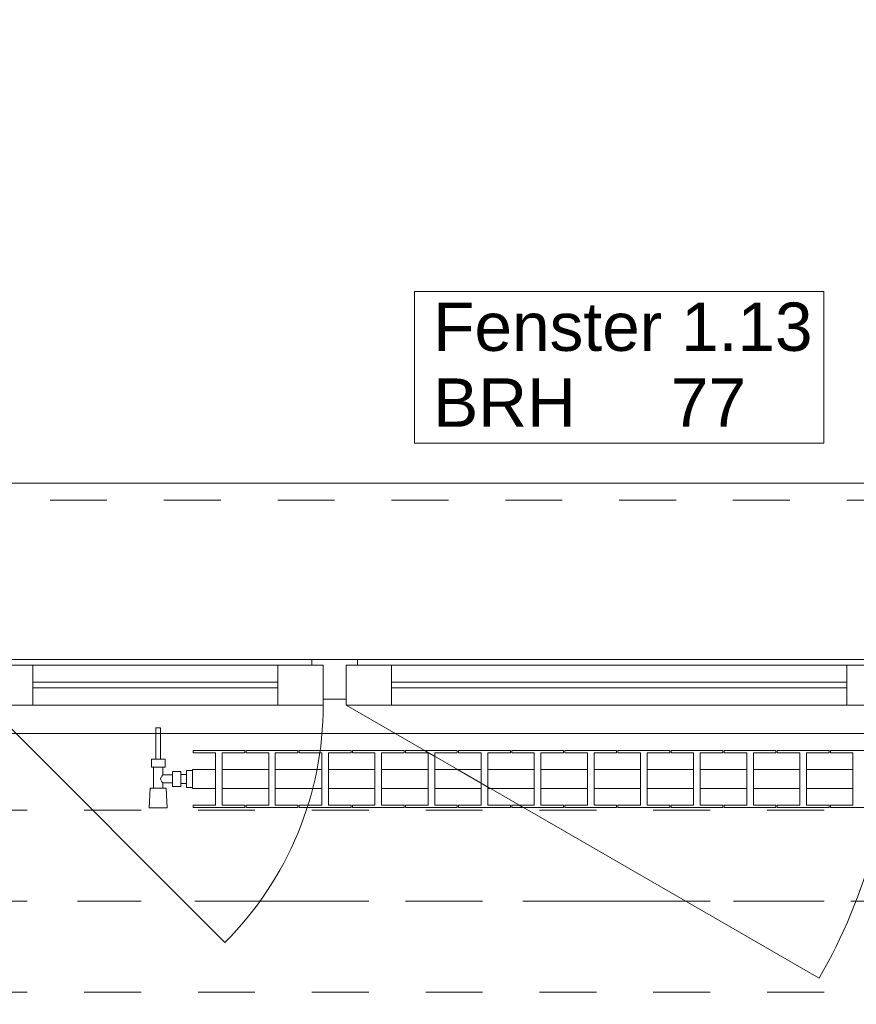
# Model space of a CAD drawing. Header units: metres. Extents: x -3.6 to 84.5, y -11 to 16.8.
# Tile 117 of 256: x 8.5 to 9.9, y 13 to 14.7. Entities that reach past the tile are written whole.
import ezdxf

# ---------------------------------------------------------------- set-up
doc = ezdxf.new("R2010")
doc.units = ezdxf.units.M
doc.header["$MEASUREMENT"] = 0
for name, pattern in [('Achse', [0.2, 0.1, -0.05, 0, -0.05]), ('Strichlinie doppelt', [0.546806, 0.264583, -0.105833, 0.070556, -0.105833]), ('Strichlinie eng', [0.115, 0.075, -0.04]), ('Untersicht', [0.1, 0.075, -0.025]), ('Wipeout_Contour', [1, 0, -1])]:
    doc.linetypes.add(name, pattern=pattern)
for name, color, linetype in [('152 - Bemaßung_ Beschriftung.Ausbau', 7, 'Continuous'), ('451 - Universal.Achsen Raster', 7, 'Continuous'), ('603 - Struktur.Bodenplatte_ Decke Roh', 7, 'Continuous'), ('604 - Struktur.Wand Aussen', 7, 'Continuous'), ('608 - Struktur.Träger', 7, 'Continuous'), ('650 - Abdeckung.Fußboden Aufbau', 7, 'Continuous'), ('801 - HKLSE.Heizung_ Klima_ Lüftung', 7, 'Continuous')]:
    doc.layers.add(name, color=color, linetype=linetype)
doc.styles.add('ERSTELLTER_STIL_2', font='txt')
doc.dimstyles.new('ERSTELLTER_STIL__1', dxfattribs={"dimtxt": 0.1, "dimasz": 0.0532, "dimexe": 0.18, "dimexo": 0.0625, "dimgap": 0, "dimtad": 1, "dimzin": 0, "dimdsep": 46, "dimtxsty": 'ERSTELLTER_STIL_2', "dimblk": 'ARROWHEAD_2', "dimblk1": 'ARROWHEAD_2', "dimblk2": 'ARROWHEAD_2', "dimcen": 0.09, "dimse1": 1, "dimse2": 1, "dimclrd": 7, "dimclre": 7, "dimclrt": 7, "dimazin": 0, "dimtfac": 1, "dimtdec": 4, "dimtmove": 0, "dimatfit": 3, "dimfxl": 1, "dimtolj": 1, "dimtzin": 0, "dimarcsym": 0})
doc.dimstyles.new('ERSTELLTER_STIL__3', dxfattribs={"dimtxt": 0.1, "dimasz": 0.0532, "dimexe": 0.18, "dimexo": 0.0625, "dimgap": 0, "dimtad": 1, "dimtih": 1, "dimtoh": 1, "dimzin": 0, "dimdsep": 46, "dimtxsty": 'ERSTELLTER_STIL_2', "dimblk": 'ARROWHEAD_2', "dimblk1": 'ARROWHEAD_2', "dimblk2": 'ARROWHEAD_2', "dimcen": 0.09, "dimse1": 1, "dimse2": 1, "dimclrd": 7, "dimclre": 7, "dimclrt": 7, "dimazin": 0, "dimtfac": 1, "dimtdec": 4, "dimtmove": 0, "dimatfit": 3, "dimfxl": 1, "dimtolj": 1, "dimtzin": 0, "dimarcsym": 0})

# ---------------------------------------------------------------- blocks, each defined once
blk = doc.blocks.new('*D328')
at = {"layer": '152 - Bemaßung_ Beschriftung.Ausbau', "color": 7, "linetype": 'Continuous', "lineweight": 5}
for p, q in [((8.32, 14.8025), (8.32, 14.9075)), ((8.3402, 14.89), (8.2998, 14.82)), ((10.7402, 14.89), (10.6998, 14.82)), ((7.12, 14.855), (8.32, 14.855)), ((8.32, 14.855), (10.72, 14.855))]:
    blk.add_line(p, q, dxfattribs=at)
at = {"layer": '152 - Bemaßung_ Beschriftung.Ausbau', "color": 7, "lineweight": 5, "char_height": 0.1, "attachment_point": 7, "style": 'ERSTELLTER_STIL_2'}
for s, insert in [('\\A1;{\\pql;\\fArial|b0|i0|c0|p38;2,40}', (9.387, 14.875)), ('\\A1;{\\pql;\\fArial|b0|i0|c0|p38;2,01}', (9.387, 14.735))]:
    blk.add_mtext(s, dxfattribs=dict(at, insert=insert))
blk = doc.blocks.new('ARROWHEAD_2')
at = {"color": 0, "linetype": 'Continuous', "lineweight": 0}
for p, q in [((-0.378, -0.655), (0.378, 0.655)), ((0, 0), (-1, 0))]:
    blk.add_line(p, q, dxfattribs=at)
blk = doc.blocks.new('*D329')
at = {"layer": '152 - Bemaßung_ Beschriftung.Ausbau', "color": 7, "linetype": 'Continuous', "lineweight": 5}
for p, q in [((10.72, 14.8025), (10.72, 14.9075)), ((10.7402, 14.89), (10.6998, 14.82)), ((12.1002, 14.89), (12.0598, 14.82)), ((8.32, 14.855), (10.72, 14.855)), ((10.72, 14.855), (12.08, 14.855))]:
    blk.add_line(p, q, dxfattribs=at)
at = {"layer": '152 - Bemaßung_ Beschriftung.Ausbau', "color": 7, "lineweight": 5, "insert": (11.267, 14.875), "char_height": 0.1, "attachment_point": 7, "style": 'ERSTELLTER_STIL_2'}
blk.add_mtext('\\A1;{\\pql;\\fArial|b0|i0|c0|p38;1,36}', dxfattribs=at)
blk = doc.blocks.new('*D366')
at = {"layer": '152 - Bemaßung_ Beschriftung.Ausbau', "color": 7, "linetype": 'Continuous', "lineweight": 5}
for p, q in [((7.8, 15.3025), (7.8, 15.4075)), ((11.27, 15.3025), (11.27, 15.4075)), ((7.8202, 15.39), (7.7798, 15.32)), ((11.2902, 15.39), (11.2498, 15.32)), ((7.67, 15.355), (7.8, 15.355)), ((7.8, 15.355), (11.27, 15.355)), ((11.27, 15.355), (11.41, 15.355))]:
    blk.add_line(p, q, dxfattribs=at)
at = {"layer": '152 - Bemaßung_ Beschriftung.Ausbau', "color": 7, "lineweight": 5, "char_height": 0.1, "attachment_point": 7, "style": 'ERSTELLTER_STIL_2'}
for s, insert in [('\\A1;{\\pql;\\fArial|b0|i0|c0|p38;3,47}', (9.3261, 15.375)), ('\\A1;{\\pql;\\fArial|b0|i0|c0|p38;14}', (11.098, 15.375))]:
    blk.add_mtext(s, dxfattribs=dict(at, insert=insert))
blk = doc.blocks.new('*D403')
at = {"layer": '152 - Bemaßung_ Beschriftung.Ausbau', "color": 7, "linetype": 'Continuous', "lineweight": 5}
for p, q in [((7.88, 15.8025), (7.88, 15.9075)), ((11.18, 15.8025), (11.18, 15.9075)), ((7.9002, 15.89), (7.8598, 15.82)), ((11.2002, 15.89), (11.1598, 15.82)), ((7.58, 15.855), (7.88, 15.855)), ((7.88, 15.855), (11.18, 15.855)), ((11.18, 15.855), (11.48, 15.855))]:
    blk.add_line(p, q, dxfattribs=at)
at = {"layer": '152 - Bemaßung_ Beschriftung.Ausbau', "color": 7, "lineweight": 5, "insert": (9.397, 15.875), "char_height": 0.1, "attachment_point": 7, "style": 'ERSTELLTER_STIL_2'}
blk.add_mtext('\\A1;{\\pql;\\fArial|b0|i0|c0|p38;3,30}', dxfattribs=at)
blk = doc.blocks.new('*D463')
at = {"layer": '152 - Bemaßung_ Beschriftung.Ausbau', "color": 7, "linetype": 'Continuous', "lineweight": 5}
for p, q in [((-1.175, 13.695), (-1.175, 13.845)), ((-1.21, 13.7152), (-1.14, 13.6748))]:
    blk.add_line(p, q, dxfattribs=at)
blk = doc.blocks.new('*D464')
at = {"layer": '152 - Bemaßung_ Beschriftung.Ausbau', "color": 7, "linetype": 'Continuous', "lineweight": 5}
for p, q in [((-1.14, 13.8248), (-1.21, 13.8652)), ((-1.175, 13.845), (-1.175, 13.8792)), ((-1.1225, 13.845), (-1.2275, 13.845)), ((-1.175, 13.695), (-1.175, 13.845)), ((-1.21, 13.7152), (-1.14, 13.6748))]:
    blk.add_line(p, q, dxfattribs=at)
blk = doc.blocks.new('*D476')
at = {"layer": '152 - Bemaßung_ Beschriftung.Ausbau', "color": 7, "linetype": 'Continuous', "lineweight": 5}
for p, q in [((-2.175, 13.455), (-2.175, 13.695)), ((-2.21, 13.4752), (-2.14, 13.4348)), ((-2.14, 13.4298), (-2.21, 13.4702)), ((-2.1225, 13.455), (-2.2275, 13.455)), ((-2.175, 13.45), (-2.175, 13.455))]:
    blk.add_line(p, q, dxfattribs=at)
blk = doc.blocks.new('*D477')
at = {"layer": '152 - Bemaßung_ Beschriftung.Ausbau', "color": 7, "linetype": 'Continuous', "lineweight": 5}
for p, q in [((-2.175, 13.695), (-2.175, 13.845)), ((-2.21, 13.7152), (-2.14, 13.6748)), ((-2.1225, 13.695), (-2.2275, 13.695)), ((-2.175, 13.455), (-2.175, 13.695)), ((-2.21, 13.4752), (-2.14, 13.4348)), ((-2.14, 13.4298), (-2.21, 13.4702))]:
    blk.add_line(p, q, dxfattribs=at)
at = {"layer": '152 - Bemaßung_ Beschriftung.Ausbau', "color": 7, "lineweight": 5, "insert": (-2.195, 13.4991), "char_height": 0.1, "attachment_point": 7, "rotation": 90, "style": 'ERSTELLTER_STIL_2'}
blk.add_mtext('\\A1;{\\pql;\\fArial|b0|i0|c0|p38;24}', dxfattribs=at)
blk = doc.blocks.new('*D478')
at = {"layer": '152 - Bemaßung_ Beschriftung.Ausbau', "color": 7, "linetype": 'Continuous', "lineweight": 5}
for p, q in [((-2.175, 13.695), (-2.175, 13.845)), ((-2.21, 13.7152), (-2.14, 13.6748))]:
    blk.add_line(p, q, dxfattribs=at)
blk = doc.blocks.new('*D479')
at = {"layer": '152 - Bemaßung_ Beschriftung.Ausbau', "color": 7, "linetype": 'Continuous', "lineweight": 5}
for p, q in [((-2.14, 13.8248), (-2.21, 13.8652)), ((-2.175, 13.845), (-2.175, 13.8792)), ((-2.1225, 13.845), (-2.2275, 13.845)), ((-2.175, 13.695), (-2.175, 13.845)), ((-2.21, 13.7152), (-2.14, 13.6748))]:
    blk.add_line(p, q, dxfattribs=at)
at = {"layer": '152 - Bemaßung_ Beschriftung.Ausbau', "color": 7, "lineweight": 5, "insert": (-2.195, 13.8652), "char_height": 0.1, "attachment_point": 7, "rotation": 90, "style": 'ERSTELLTER_STIL_2'}
blk.add_mtext('\\A1;{\\pql;\\fArial|b0|i0|c0|p38;15}', dxfattribs=at)
blk = doc.blocks.new('*D648')
at = {"layer": '152 - Bemaßung_ Beschriftung.Ausbau', "color": 7, "linetype": 'Continuous', "lineweight": 5}
for p, q in [((-1.675, 13.455), (-1.675, 13.695)), ((-1.71, 13.4752), (-1.64, 13.4348)), ((-1.6225, 13.455), (-1.7275, 13.455)), ((-1.675, 0.245), (-1.675, 13.455)), ((-1.71, 0.2652), (-1.64, 0.2248)), ((-1.6225, 0.245), (-1.7275, 0.245)), ((-1.675, 0.005), (-1.675, 0.245))]:
    blk.add_line(p, q, dxfattribs=at)
at = {"layer": '152 - Bemaßung_ Beschriftung.Ausbau', "color": 7, "lineweight": 5, "insert": (-1.695, 6.679), "char_height": 0.1, "attachment_point": 7, "rotation": 90, "style": 'ERSTELLTER_STIL_2'}
blk.add_mtext('\\A1;{\\pql;\\fArial|b0|i0|c0|p38;13,21}', dxfattribs=at)
blk = doc.blocks.new('*D649')
at = {"layer": '152 - Bemaßung_ Beschriftung.Ausbau', "color": 7, "linetype": 'Continuous', "lineweight": 5}
for p, q in [((-1.675, 13.695), (-1.675, 13.845)), ((-1.71, 13.7152), (-1.64, 13.6748)), ((-1.6225, 13.695), (-1.7275, 13.695)), ((-1.675, 13.455), (-1.675, 13.695)), ((-1.71, 13.4752), (-1.64, 13.4348))]:
    blk.add_line(p, q, dxfattribs=at)
at = {"layer": '152 - Bemaßung_ Beschriftung.Ausbau', "color": 7, "lineweight": 5, "insert": (-1.695, 13.4991), "char_height": 0.1, "attachment_point": 7, "rotation": 90, "style": 'ERSTELLTER_STIL_2'}
blk.add_mtext('\\A1;{\\pql;\\fArial|b0|i0|c0|p38;24}', dxfattribs=at)
blk = doc.blocks.new('*D650')
at = {"layer": '152 - Bemaßung_ Beschriftung.Ausbau', "color": 7, "linetype": 'Continuous', "lineweight": 5}
for p, q in [((-1.675, 13.695), (-1.675, 13.845)), ((-1.71, 13.7152), (-1.64, 13.6748))]:
    blk.add_line(p, q, dxfattribs=at)
blk = doc.blocks.new('*D651')
at = {"layer": '152 - Bemaßung_ Beschriftung.Ausbau', "color": 7, "linetype": 'Continuous', "lineweight": 5}
for p, q in [((-1.64, 13.8248), (-1.71, 13.8652)), ((-1.675, 13.845), (-1.675, 13.8792)), ((-1.6225, 13.845), (-1.7275, 13.845)), ((-1.675, 13.695), (-1.675, 13.845)), ((-1.71, 13.7152), (-1.64, 13.6748))]:
    blk.add_line(p, q, dxfattribs=at)
at = {"layer": '152 - Bemaßung_ Beschriftung.Ausbau', "color": 7, "lineweight": 5, "insert": (-1.695, 13.8652), "char_height": 0.1, "attachment_point": 7, "rotation": 90, "style": 'ERSTELLTER_STIL_2'}
blk.add_mtext('\\A1;{\\pql;\\fArial|b0|i0|c0|p38;15}', dxfattribs=at)

msp = doc.modelspace()

# ---------------------------------------------------------------- linework, layer by layer
at = {"layer": '451 - Universal.Achsen Raster', "color": 160, "linetype": 'Strichlinie doppelt', "lineweight": 9, "true_color": 0x3232ff}
msp.add_line((64.935, 13.15), (-3.175, 13.15), dxfattribs=at)
at = {"layer": '603 - Struktur.Bodenplatte_ Decke Roh', "color": 7, "linetype": 'Continuous', "lineweight": 18, "flags": 128}
msp.add_lwpolyline([(62.275, 0.005), (62.275, 13.695), (50.78, 13.695), (50.78, 13), (50.84, 13), (50.84, 8.585), (49.03, 8.585), (49.03, 8.725), (47.41, 8.725), (47.41, 13), (47.48, 13), (47.48, 13.695), (14.78, 13.695), (14.78, 13), (14.84, 13), (14.84, 8.585), (13.03, 8.585), (13.03, 8.725), (11.41, 8.725), (11.41, 13), (11.48, 13), (11.48, 13.695), (-0.015, 13.695), (-0.015, 0.005)], dxfattribs=at)
at = {"layer": '604 - Struktur.Wand Aussen', "color": 7, "linetype": 'Continuous', "lineweight": 9}
for p, q in [((8.41, 13.565), (8.49, 13.565)), ((8.49, 13.565), (8.92, 13.565)), ((8.49, 13.565), (8.49, 13.495)), ((8.92, 13.495), (8.92, 13.565)), ((8.92, 13.565), (9, 13.565)), ((9, 13.565), (8.98, 13.565)), ((9, 13.505), (9, 13.565)), ((9, 13.565), (9, 13.495)), ((9.06, 13.565), (9.04, 13.565)), ((9.04, 13.565), (9.04, 13.505)), ((9.04, 13.495), (9.04, 13.565)), ((9.04, 13.565), (9.12, 13.565)), ((9.12, 13.565), (9.92, 13.565)), ((9.12, 13.565), (9.12, 13.495)), ((9.92, 13.495), (9.92, 13.565)), ((9.92, 13.565), (10, 13.565)), ((8.49, 13.535), (8.92, 13.535)), ((9.12, 13.535), (9.92, 13.535)), ((8.92, 13.525), (8.49, 13.525)), ((9.92, 13.525), (9.12, 13.525)), ((9.02, 13.505), (9, 13.505)), ((9.04, 13.505), (9.02, 13.505)), ((8.49, 13.495), (8.41, 13.495)), ((8.92, 13.495), (8.49, 13.495)), ((9, 13.495), (8.92, 13.495)), ((9.12, 13.495), (9.04, 13.495)), ((9.92, 13.495), (9.12, 13.495)), ((10, 13.495), (9.92, 13.495))]:
    msp.add_line(p, q, dxfattribs=at)
at = {"layer": '604 - Struktur.Wand Aussen', "color": 7, "linetype": 'Continuous', "lineweight": 9, "flags": 128}
msp.add_lwpolyline([(9.1606, 13.955), (9.8794, 13.955), (9.8794, 14.0886), (9.8794, 14.2221), (9.1606, 14.2221), (9.1606, 14.0886)], close=True, dxfattribs=at)
at = {"layer": '608 - Struktur.Träger', "color": 7, "linetype": 'Achse', "lineweight": 9}
msp.add_line((0.38, 13.15), (11.48, 13.15), dxfattribs=at)
at = {"layer": '608 - Struktur.Träger', "color": 7, "linetype": 'Untersicht', "lineweight": 13}
msp.add_line((0.38, 12.99), (11.48, 12.99), dxfattribs=at)
at = {"layer": '650 - Abdeckung.Fußboden Aufbau', "color": 7, "linetype": 'Continuous', "lineweight": 13, "flags": 128}
msp.add_lwpolyline([(7.67, 11.775), (7.8, 11.775), (7.8, 11.22), (11.27, 11.22), (11.27, 12.99), (11.17, 12.99), (11.17, 13.445), (7.89, 13.445), (7.89, 12.99), (7.8, 12.99), (7.8, 12.785), (7.67, 12.785)], dxfattribs=at)

# ---------------------------------------------------------------- texts
at = {"layer": '604 - Struktur.Wand Aussen', "color": 7, "lineweight": 9, "char_height": 0.085, "style": 'ERSTELLTER_STIL_2'}
for s, insert, attachment_point in [('\\A1;{\\pql;\\pt0;\\fArial|b0|i0|c0|p38;Fenster 1.13}', (9.1932, 14.1163), 7), ('\\A1;{\\pql;\\pt0;\\fArial|b0|i0|c0|p38;}', (9.7399, 14.0886), 1), ('\\A1;{\\pql;\\pt0;\\fArial|b0|i0|c0|p38;BRH}', (9.1932, 14.0691), 1)]:
    msp.add_mtext(s, dxfattribs=dict(at, insert=insert, attachment_point=attachment_point))

# ---------------------------------------------------------------- next in the draw order: wipeouts: each hides what was drawn before it
at = {"color": 254, "linetype": 'Wipeout_Contour', "lineweight": 0, "ltscale": 101.193184}
msp.add_wipeout([(10.62, 13.575), (10.62, 13.855), (10.62, 13.885), (8.42, 13.885), (8.42, 13.855), (8.42, 13.575)], dxfattribs=at).dxf.layer = '604 - Struktur.Wand Aussen'
at = {"color": 254, "linetype": 'Wipeout_Contour', "lineweight": 0, "ltscale": 3997.284571}
msp.add_wipeout([(8.77, 13.3817), (8.77, 13.3483), (8.8108, 13.3483), (8.8108, 13.3192), (8.7712, 13.3192), (8.7712, 13.315), (8.8622, 13.315), (8.8622, 13.3192), (8.8225, 13.3192), (8.8225, 13.3483), (8.9042, 13.3483), (8.9042, 13.3192), (8.8645, 13.3192), (8.8645, 13.315), (8.9555, 13.315), (8.9555, 13.3192), (8.9158, 13.3192), (8.9158, 13.3483), (8.9975, 13.3483), (8.9975, 13.3192), (8.9578, 13.3192), (8.9578, 13.315), (9.0488, 13.315), (9.0488, 13.3192), (9.0092, 13.3192), (9.0092, 13.3483), (9.0908, 13.3483), (9.0908, 13.3192), (9.0512, 13.3192), (9.0512, 13.315), (9.1422, 13.315), (9.1422, 13.3192), (9.1025, 13.3192), (9.1025, 13.3483), (9.1842, 13.3483), (9.1842, 13.3192), (9.1445, 13.3192), (9.1445, 13.315), (9.2355, 13.315), (9.2355, 13.3192), (9.1958, 13.3192), (9.1958, 13.3483), (9.2775, 13.3483), (9.2775, 13.3192), (9.2378, 13.3192), (9.2378, 13.315), (9.3288, 13.315), (9.3288, 13.3192), (9.2892, 13.3192), (9.2892, 13.3483), (9.3708, 13.3483), (9.3708, 13.3192), (9.3312, 13.3192), (9.3312, 13.315), (9.4222, 13.315), (9.4222, 13.3192), (9.3825, 13.3192), (9.3825, 13.3483), (9.4642, 13.3483), (9.4642, 13.3192), (9.4245, 13.3192), (9.4245, 13.315), (9.5155, 13.315), (9.5155, 13.3192), (9.4758, 13.3192), (9.4758, 13.3483), (9.5575, 13.3483), (9.5575, 13.3192), (9.5178, 13.3192), (9.5178, 13.315), (9.6088, 13.315), (9.6088, 13.3192), (9.5692, 13.3192), (9.5692, 13.3483), (9.6508, 13.3483), (9.6508, 13.3192), (9.6112, 13.3192), (9.6112, 13.315), (9.7022, 13.315), (9.7022, 13.3192), (9.6625, 13.3192), (9.6625, 13.3483), (9.7442, 13.3483), (9.7442, 13.3192), (9.7045, 13.3192), (9.7045, 13.315), (9.7955, 13.315), (9.7955, 13.3192), (9.7558, 13.3192), (9.7558, 13.3483), (9.8375, 13.3483), (9.8375, 13.3192), (9.7978, 13.3192), (9.7978, 13.315), (9.8888, 13.315), (9.8888, 13.3192), (9.8492, 13.3192), (9.8492, 13.3483), (9.9308, 13.3483), (9.9308, 13.3192), (9.8912, 13.3192), (9.8912, 13.315), (9.9822, 13.315), (9.9822, 13.3192), (9.9425, 13.3192), (9.9425, 13.3483), (10.0242, 13.3483), (10.0242, 13.3192), (9.9845, 13.3192), (9.9845, 13.315), (10.0755, 13.315), (10.0755, 13.3192), (10.0358, 13.3192), (10.0358, 13.3483), (10.1175, 13.3483), (10.1175, 13.3192), (10.0778, 13.3192), (10.0778, 13.315), (10.1688, 13.315), (10.1688, 13.3192), (10.1292, 13.3192), (10.1292, 13.3483), (10.17, 13.3483), (10.17, 13.3817), (10.1292, 13.3817), (10.1292, 13.4108), (10.1688, 13.4108), (10.1688, 13.415), (10.0778, 13.415), (10.0778, 13.4108), (10.1175, 13.4108), (10.1175, 13.3817), (10.0358, 13.3817), (10.0358, 13.4108), (10.0755, 13.4108), (10.0755, 13.415), (9.9845, 13.415), (9.9845, 13.4108), (10.0242, 13.4108), (10.0242, 13.3817), (9.9425, 13.3817), (9.9425, 13.4108), (9.9822, 13.4108), (9.9822, 13.415), (9.8912, 13.415), (9.8912, 13.4108), (9.9308, 13.4108), (9.9308, 13.3817), (9.8492, 13.3817), (9.8492, 13.4108), (9.8888, 13.4108), (9.8888, 13.415), (9.7978, 13.415), (9.7978, 13.4108), (9.8375, 13.4108), (9.8375, 13.3817), (9.7558, 13.3817), (9.7558, 13.4108), (9.7955, 13.4108), (9.7955, 13.415), (9.7045, 13.415), (9.7045, 13.4108), (9.7442, 13.4108), (9.7442, 13.3817), (9.6625, 13.3817), (9.6625, 13.4108), (9.7022, 13.4108), (9.7022, 13.415), (9.6112, 13.415), (9.6112, 13.4108), (9.6508, 13.4108), (9.6508, 13.3817), (9.5692, 13.3817), (9.5692, 13.4108), (9.6088, 13.4108), (9.6088, 13.415), (9.5178, 13.415), (9.5178, 13.4108), (9.5575, 13.4108), (9.5575, 13.3817), (9.4758, 13.3817), (9.4758, 13.4108), (9.5155, 13.4108), (9.5155, 13.415), (9.4245, 13.415), (9.4245, 13.4108), (9.4642, 13.4108), (9.4642, 13.3817), (9.3825, 13.3817), (9.3825, 13.4108), (9.4222, 13.4108), (9.4222, 13.415), (9.3312, 13.415), (9.3312, 13.4108), (9.3708, 13.4108), (9.3708, 13.3817), (9.2892, 13.3817), (9.2892, 13.4108), (9.3288, 13.4108), (9.3288, 13.415), (9.2378, 13.415), (9.2378, 13.4108), (9.2775, 13.4108), (9.2775, 13.3817), (9.1958, 13.3817), (9.1958, 13.4108), (9.2355, 13.4108), (9.2355, 13.415), (9.1445, 13.415), (9.1445, 13.4108), (9.1842, 13.4108), (9.1842, 13.3817), (9.1025, 13.3817), (9.1025, 13.4108), (9.1422, 13.4108), (9.1422, 13.415), (9.0512, 13.415), (9.0512, 13.4108), (9.0908, 13.4108), (9.0908, 13.3817), (9.0092, 13.3817), (9.0092, 13.4108), (9.0488, 13.4108), (9.0488, 13.415), (8.9578, 13.415), (8.9578, 13.4108), (8.9975, 13.4108), (8.9975, 13.3817), (8.9158, 13.3817), (8.9158, 13.4108), (8.9555, 13.4108), (8.9555, 13.415), (8.8645, 13.415), (8.8645, 13.4108), (8.9042, 13.4108), (8.9042, 13.3817), (8.8225, 13.3817), (8.8225, 13.4108), (8.8622, 13.4108), (8.8622, 13.415), (8.7712, 13.415), (8.7712, 13.4108), (8.8108, 13.4108), (8.8108, 13.3817)], dxfattribs=at).dxf.layer = '801 - HKLSE.Heizung_ Klima_ Lüftung'

# ---------------------------------------------------------------- next in the draw order: linework, layer by layer
at = {"layer": '604 - Struktur.Wand Aussen', "color": 7, "linetype": 'Continuous', "lineweight": 9}
for p, q in [((10.62, 13.885), (8.42, 13.885)), ((8.43, 13.575), (8.98, 13.575)), ((8.98, 13.565), (8.98, 13.575)), ((8.98, 13.575), (9.02, 13.575)), ((9.02, 13.575), (9.06, 13.575)), ((9.06, 13.575), (9.98, 13.575)), ((9.06, 13.575), (9.06, 13.565)), ((9.04, 13.495), (9.8714, 13.015))]:
    msp.add_line(p, q, dxfattribs=at)
at = {"layer": '604 - Struktur.Wand Aussen', "color": 7, "linetype": 'Strichlinie eng', "lineweight": 9}
msp.add_line((10.62, 13.855), (8.42, 13.855), dxfattribs=at)
at = {"layer": '604 - Struktur.Wand Aussen', "color": 7, "linetype": 'Continuous', "lineweight": 9}
for centre, radius, start in [((8.41, 13.495), 0.59, 315), ((9.04, 13.495), 0.96, 330)]:
    msp.add_arc(centre, radius, start, 0, dxfattribs=at)
at = {"layer": '801 - HKLSE.Heizung_ Klima_ Lüftung', "color": 7, "linetype": 'Continuous', "lineweight": 5}
for p, q in [((8.8622, 13.4108), (8.8622, 13.415)), ((8.8645, 13.415), (8.8645, 13.4108)), ((8.9555, 13.415), (8.8645, 13.415)), ((8.8645, 13.415), (8.8645, 13.4108)), ((8.9555, 13.4108), (8.9555, 13.415)), ((8.9555, 13.4108), (8.9555, 13.415)), ((9.0488, 13.415), (8.9578, 13.415)), ((8.9578, 13.415), (8.9578, 13.4108)), ((9.0488, 13.4108), (9.0488, 13.415)), ((9.0488, 13.4108), (9.0488, 13.415)), ((9.1422, 13.415), (9.0512, 13.415)), ((9.0512, 13.415), (9.0512, 13.4108)), ((9.1422, 13.4108), (9.1422, 13.415)), ((9.1445, 13.415), (9.1445, 13.4108)), ((9.2355, 13.415), (9.1445, 13.415)), ((9.1445, 13.415), (9.1445, 13.4108)), ((9.2355, 13.4108), (9.2355, 13.415)), ((9.2355, 13.4108), (9.2355, 13.415)), ((9.3288, 13.415), (9.2378, 13.415)), ((9.2378, 13.415), (9.2378, 13.4108)), ((9.3288, 13.4108), (9.3288, 13.415)), ((9.3312, 13.415), (9.3312, 13.4108)), ((9.4222, 13.415), (9.3312, 13.415)), ((9.3312, 13.415), (9.3312, 13.4108)), ((9.4222, 13.4108), (9.4222, 13.415)), ((9.5155, 13.415), (9.4245, 13.415)), ((9.4245, 13.415), (9.4245, 13.4108)), ((9.5155, 13.4108), (9.5155, 13.415)), ((9.5155, 13.4108), (9.5155, 13.415)), ((9.6088, 13.415), (9.5178, 13.415)), ((9.5178, 13.415), (9.5178, 13.4108)), ((9.6088, 13.4108), (9.6088, 13.415)), ((9.6088, 13.4108), (9.6088, 13.415)), ((9.6112, 13.415), (9.6112, 13.4108)), ((9.7022, 13.415), (9.6112, 13.415)), ((9.6112, 13.415), (9.6112, 13.4108)), ((9.7022, 13.4108), (9.7022, 13.415)), ((9.7955, 13.415), (9.7045, 13.415)), ((9.7045, 13.415), (9.7045, 13.4108)), ((9.7955, 13.4108), (9.7955, 13.415)), ((9.8888, 13.415), (9.7978, 13.415)), ((9.7978, 13.415), (9.7978, 13.4108)), ((9.8888, 13.4108), (9.8888, 13.415)), ((9.8888, 13.4108), (9.8888, 13.415)), ((9.8912, 13.415), (9.8912, 13.4108)), ((9.9822, 13.415), (9.8912, 13.415)), ((9.8912, 13.415), (9.8912, 13.4108)), ((8.8108, 13.4108), (8.8108, 13.3192)), ((8.8225, 13.3192), (8.8225, 13.4108)), ((8.8225, 13.4108), (8.8622, 13.4108)), ((8.8645, 13.4108), (8.9042, 13.4108)), ((8.9042, 13.4108), (8.9042, 13.3192)), ((8.9158, 13.3192), (8.9158, 13.4108)), ((8.9158, 13.4108), (8.9555, 13.4108)), ((8.9578, 13.4108), (8.9975, 13.4108)), ((8.9975, 13.4108), (8.9975, 13.3192)), ((9.0092, 13.3192), (9.0092, 13.4108)), ((9.0092, 13.4108), (9.0488, 13.4108)), ((9.0512, 13.4108), (9.0908, 13.4108)), ((9.0908, 13.4108), (9.0908, 13.3192)), ((9.1025, 13.3192), (9.1025, 13.4108)), ((9.1025, 13.4108), (9.1422, 13.4108)), ((9.1445, 13.4108), (9.1842, 13.4108)), ((9.1842, 13.4108), (9.1842, 13.3192)), ((9.1958, 13.3192), (9.1958, 13.4108)), ((9.1958, 13.4108), (9.2355, 13.4108)), ((9.2378, 13.4108), (9.2775, 13.4108)), ((9.2775, 13.4108), (9.2775, 13.3192)), ((9.2892, 13.3192), (9.2892, 13.4108)), ((9.2892, 13.4108), (9.3288, 13.4108)), ((9.3312, 13.4108), (9.3708, 13.4108)), ((9.3708, 13.4108), (9.3708, 13.3192)), ((9.3825, 13.3192), (9.3825, 13.4108)), ((9.3825, 13.4108), (9.4222, 13.4108)), ((9.4245, 13.4108), (9.4642, 13.4108)), ((9.4642, 13.4108), (9.4642, 13.3192)), ((9.4758, 13.3192), (9.4758, 13.4108)), ((9.4758, 13.4108), (9.5155, 13.4108)), ((9.5178, 13.4108), (9.5575, 13.4108)), ((9.5575, 13.4108), (9.5575, 13.3192)), ((9.5692, 13.3192), (9.5692, 13.4108)), ((9.5692, 13.4108), (9.6088, 13.4108)), ((9.6112, 13.4108), (9.6508, 13.4108)), ((9.6508, 13.4108), (9.6508, 13.3192)), ((9.6625, 13.3192), (9.6625, 13.4108)), ((9.6625, 13.4108), (9.7022, 13.4108)), ((9.7045, 13.4108), (9.7442, 13.4108)), ((9.7442, 13.4108), (9.7442, 13.3192)), ((9.7558, 13.3192), (9.7558, 13.4108)), ((9.7558, 13.4108), (9.7955, 13.4108)), ((9.7978, 13.4108), (9.8375, 13.4108)), ((9.8375, 13.4108), (9.8375, 13.3192)), ((9.8492, 13.3192), (9.8492, 13.4108)), ((9.8492, 13.4108), (9.8888, 13.4108)), ((9.8912, 13.4108), (9.9308, 13.4108)), ((9.9308, 13.4108), (9.9308, 13.3192)), ((8.8225, 13.3817), (8.9042, 13.3817)), ((8.9158, 13.3817), (8.9975, 13.3817)), ((9.0092, 13.3817), (9.0908, 13.3817)), ((9.1025, 13.3817), (9.1842, 13.3817)), ((9.1958, 13.3817), (9.2775, 13.3817)), ((9.2892, 13.3817), (9.3708, 13.3817)), ((9.3825, 13.3817), (9.4642, 13.3817)), ((9.4758, 13.3817), (9.5575, 13.3817)), ((9.5692, 13.3817), (9.6508, 13.3817)), ((9.6625, 13.3817), (9.7442, 13.3817)), ((9.7558, 13.3817), (9.8375, 13.3817)), ((9.8492, 13.3817), (9.9308, 13.3817)), ((8.8225, 13.3483), (8.9042, 13.3483)), ((8.9158, 13.3483), (8.9975, 13.3483)), ((9.0092, 13.3483), (9.0908, 13.3483)), ((9.1025, 13.3483), (9.1842, 13.3483)), ((9.1958, 13.3483), (9.2775, 13.3483)), ((9.2892, 13.3483), (9.3708, 13.3483)), ((9.3825, 13.3483), (9.4642, 13.3483)), ((9.4758, 13.3483), (9.5575, 13.3483)), ((9.5692, 13.3483), (9.6508, 13.3483)), ((9.6625, 13.3483), (9.7442, 13.3483)), ((9.7558, 13.3483), (9.8375, 13.3483)), ((9.8492, 13.3483), (9.9308, 13.3483)), ((8.8622, 13.3192), (8.8225, 13.3192)), ((8.8622, 13.315), (8.8622, 13.3192)), ((8.8645, 13.3192), (8.8645, 13.315)), ((8.9042, 13.3192), (8.8645, 13.3192)), ((8.8645, 13.3192), (8.8645, 13.315)), ((8.8645, 13.315), (8.9555, 13.315)), ((8.8645, 13.315), (8.9555, 13.315)), ((8.9555, 13.3192), (8.9158, 13.3192)), ((8.9555, 13.315), (8.9555, 13.3192)), ((8.9555, 13.315), (8.9555, 13.3192)), ((8.9975, 13.3192), (8.9578, 13.3192)), ((8.9578, 13.3192), (8.9578, 13.315)), ((8.9578, 13.315), (9.0488, 13.315)), ((8.9578, 13.315), (9.0488, 13.315)), ((9.0488, 13.3192), (9.0092, 13.3192)), ((9.0488, 13.315), (9.0488, 13.3192)), ((9.0488, 13.315), (9.0488, 13.3192)), ((9.0908, 13.3192), (9.0512, 13.3192)), ((9.0512, 13.3192), (9.0512, 13.315)), ((9.0512, 13.315), (9.1422, 13.315)), ((9.0512, 13.315), (9.1422, 13.315)), ((9.1422, 13.3192), (9.1025, 13.3192)), ((9.1422, 13.315), (9.1422, 13.3192)), ((9.1445, 13.3192), (9.1445, 13.315)), ((9.1842, 13.3192), (9.1445, 13.3192)), ((9.1445, 13.3192), (9.1445, 13.315)), ((9.1445, 13.315), (9.2355, 13.315)), ((9.1445, 13.315), (9.2355, 13.315)), ((9.2355, 13.3192), (9.1958, 13.3192)), ((9.2355, 13.315), (9.2355, 13.3192)), ((9.2355, 13.315), (9.2355, 13.3192)), ((9.2775, 13.3192), (9.2378, 13.3192)), ((9.2378, 13.3192), (9.2378, 13.315)), ((9.2378, 13.315), (9.3288, 13.315)), ((9.2378, 13.315), (9.3288, 13.315)), ((9.3288, 13.3192), (9.2892, 13.3192)), ((9.3288, 13.315), (9.3288, 13.3192)), ((9.3312, 13.3192), (9.3312, 13.315)), ((9.3708, 13.3192), (9.3312, 13.3192)), ((9.3312, 13.3192), (9.3312, 13.315)), ((9.3312, 13.315), (9.4222, 13.315)), ((9.3312, 13.315), (9.4222, 13.315)), ((9.4222, 13.3192), (9.3825, 13.3192)), ((9.4222, 13.315), (9.4222, 13.3192)), ((9.4642, 13.3192), (9.4245, 13.3192)), ((9.4245, 13.3192), (9.4245, 13.315)), ((9.4245, 13.315), (9.5155, 13.315)), ((9.4245, 13.315), (9.5155, 13.315)), ((9.5155, 13.3192), (9.4758, 13.3192)), ((9.5155, 13.315), (9.5155, 13.3192)), ((9.5155, 13.315), (9.5155, 13.3192)), ((9.5575, 13.3192), (9.5178, 13.3192)), ((9.5178, 13.3192), (9.5178, 13.315)), ((9.5178, 13.315), (9.6088, 13.315)), ((9.5178, 13.315), (9.6088, 13.315)), ((9.6088, 13.3192), (9.5692, 13.3192)), ((9.6088, 13.315), (9.6088, 13.3192)), ((9.6088, 13.315), (9.6088, 13.3192)), ((9.6112, 13.3192), (9.6112, 13.315)), ((9.6508, 13.3192), (9.6112, 13.3192)), ((9.6112, 13.3192), (9.6112, 13.315)), ((9.6112, 13.315), (9.7022, 13.315)), ((9.6112, 13.315), (9.7022, 13.315)), ((9.7022, 13.3192), (9.6625, 13.3192)), ((9.7022, 13.315), (9.7022, 13.3192)), ((9.7442, 13.3192), (9.7045, 13.3192)), ((9.7045, 13.3192), (9.7045, 13.315)), ((9.7045, 13.315), (9.7955, 13.315)), ((9.7045, 13.315), (9.7955, 13.315)), ((9.7955, 13.3192), (9.7558, 13.3192)), ((9.7955, 13.315), (9.7955, 13.3192)), ((9.8375, 13.3192), (9.7978, 13.3192)), ((9.7978, 13.3192), (9.7978, 13.315)), ((9.7978, 13.315), (9.8888, 13.315)), ((9.7978, 13.315), (9.8888, 13.315)), ((9.8888, 13.3192), (9.8492, 13.3192)), ((9.8888, 13.315), (9.8888, 13.3192)), ((9.8888, 13.315), (9.8888, 13.3192)), ((9.8912, 13.3192), (9.8912, 13.315)), ((9.9308, 13.3192), (9.8912, 13.3192)), ((9.8912, 13.3192), (9.8912, 13.315)), ((9.8912, 13.315), (9.9822, 13.315)), ((9.8912, 13.315), (9.9822, 13.315))]:
    msp.add_line(p, q, dxfattribs=at)

# ---------------------------------------------------------------- next in the draw order: texts
at = {"layer": '604 - Struktur.Wand Aussen', "color": 7, "lineweight": 9, "insert": (9.6109, 14.0691), "char_height": 0.085, "attachment_point": 1, "style": 'ERSTELLTER_STIL_2'}
msp.add_mtext('\\A1;{\\pql;\\pt0,0.05;\\fArial|b0|i0|c0|p38;77\\fArial|b0|i0|c0|p38;\\A1{\\H.66x;\\S^  ;}\\fArial|b0|i0|c0|p38;\\fArial|b0|i0|c0|p38;\\A1{\\H.66x;\\S^  ;}}', dxfattribs=at)

# ---------------------------------------------------------------- next in the draw order: dimensions: what is measured, and where the dimension line sits
at = {"layer": '152 - Bemaßung_ Beschriftung.Ausbau', "color": 7, "linetype": 'Continuous', "lineweight": 5}
for base, p1, p2, picture, middle in [((10.72, 14.855), (8.32, 13.575), (10.72, 13.575), '*D328', (9.5169, 14.925)), ((12.08, 14.855), (10.72, 13.575), (12.08, 13.645), '*D329', (11.3968, 14.925))]:
    dim = msp.add_linear_dim(base=base, p1=p1, p2=p2, dimstyle='ERSTELLTER_STIL__3', dxfattribs=at)
    dim.commit()
    dim.dimension.update_dxf_attribs({"geometry": picture, "text_midpoint": middle, "dimtype": 160})
for base, p1, p2, picture, middle in [((-2.175, 13.845), (31.13, 13.695), (-0.165, 13.845), '*D479', (-2.245, 13.9415)), ((-1.675, 13.845), (31.13, 13.695), (-0.165, 13.845), '*D651', (-1.745, 13.9415)), ((-1.175, 13.845), (31.13, 13.695), (-0.165, 13.845), '*D464', (-1.245, 13.5992)), ((-2.175, 13.695), (-0.015, 13.695), (31.1300125, 13.695), '*D478', (-2.2450000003, 13.691853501)), ((-1.675, 13.695), (-0.015, 13.695), (31.1300125, 13.695), '*D650', (-1.7450000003, 13.691853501)), ((-1.175, 13.695), (-0.015, 13.695), (31.1300125, 13.695), '*D463', (-1.2450000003, 13.691853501))]:
    dim = msp.add_linear_dim(base=base, p1=p1, p2=p2, angle=90, dimstyle='ERSTELLTER_STIL__1', dxfattribs=at)
    dim.commit()
    dim.dimension.update_dxf_attribs({"geometry": picture, "text_midpoint": middle, "dimtype": 160, "text_rotation": 90})

# ---------------------------------------------------------------- next in the draw order: wipeouts: each hides what was drawn before it
at = {"color": 254, "linetype": 'Wipeout_Contour', "lineweight": 0, "ltscale": 509.559947}
msp.add_wipeout([(8.77, 13.3503), (8.77, 13.3797), (8.76, 13.3797), (8.76, 13.373), (8.75, 13.373), (8.75, 13.378), (8.735, 13.378), (8.735, 13.372), (8.718, 13.372), (8.718, 13.386), (8.722, 13.386), (8.722, 13.4), (8.714, 13.4), (8.714, 13.455), (8.706, 13.455), (8.706, 13.4), (8.698, 13.4), (8.698, 13.386), (8.702, 13.386), (8.702, 13.349), (8.696, 13.349), (8.694, 13.314), (8.726, 13.314), (8.724, 13.349), (8.718, 13.349), (8.718, 13.358), (8.735, 13.358), (8.735, 13.352), (8.75, 13.352), (8.75, 13.357), (8.76, 13.357), (8.76, 13.3503)], dxfattribs=at).dxf.layer = '801 - HKLSE.Heizung_ Klima_ Lüftung'

# ---------------------------------------------------------------- next in the draw order: linework, layer by layer
at = {"layer": '604 - Struktur.Wand Aussen', "color": 7, "linetype": 'Continuous', "lineweight": 9}
for p, q in [((8.41, 13.495), (8.8272, 13.0778)), ((10.71, 13.445), (8.33, 13.445))]:
    msp.add_line(p, q, dxfattribs=at)
at = {"layer": '604 - Struktur.Wand Aussen', "color": 7, "linetype": 'Strichlinie eng', "lineweight": 9}
msp.add_line((10.71, 13.445), (8.33, 13.445), dxfattribs=at)
at = {"layer": '608 - Struktur.Träger', "color": 7, "linetype": 'Untersicht', "lineweight": 13}
msp.add_line((0.38, 13.31), (11.48, 13.31), dxfattribs=at)
at = {"layer": '801 - HKLSE.Heizung_ Klima_ Lüftung', "color": 7, "linetype": 'Continuous', "lineweight": 5}
for p, q in [((8.7072, 13.455), (8.706, 13.455)), ((8.706, 13.455), (8.706, 13.4)), ((8.71, 13.455), (8.7072, 13.455)), ((8.7128, 13.455), (8.71, 13.455)), ((8.714, 13.455), (8.7128, 13.455)), ((8.714, 13.455), (8.714, 13.4)), ((8.7712, 13.415), (8.7712, 13.4108)), ((8.8622, 13.415), (8.7712, 13.415)), ((8.7712, 13.415), (8.7712, 13.4108)), ((8.704, 13.4), (8.698, 13.4)), ((8.698, 13.4), (8.698, 13.386)), ((8.716, 13.4), (8.704, 13.4)), ((8.7072, 13.4), (8.706, 13.4)), ((8.71, 13.4), (8.7072, 13.4)), ((8.7128, 13.4), (8.71, 13.4)), ((8.714, 13.4), (8.7128, 13.4)), ((8.722, 13.4), (8.716, 13.4)), ((8.722, 13.4), (8.722, 13.386)), ((8.7712, 13.4108), (8.8108, 13.4108)), ((8.704, 13.386), (8.698, 13.386)), ((8.702, 13.386), (8.702, 13.349)), ((8.716, 13.386), (8.704, 13.386)), ((8.722, 13.386), (8.716, 13.386)), ((8.718, 13.386), (8.718, 13.372)), ((8.76, 13.3797), (8.76, 13.365)), ((8.76, 13.3797), (8.77, 13.3797)), ((8.76, 13.3797), (8.76, 13.365)), ((8.76, 13.3797), (8.77, 13.3797)), ((8.77, 13.3817), (8.77, 13.3768)), ((8.77, 13.3817), (8.8108, 13.3817)), ((8.7153, 13.3679), (8.7139, 13.365)), ((8.7139, 13.365), (8.7153, 13.3621)), ((8.7163, 13.3699), (8.7158, 13.3689)), ((8.718, 13.372), (8.7163, 13.3699)), ((8.718, 13.372), (8.735, 13.372)), ((8.735, 13.378), (8.735, 13.3715)), ((8.735, 13.378), (8.75, 13.378)), ((8.735, 13.3715), (8.735, 13.3585)), ((8.75, 13.378), (8.75, 13.3715)), ((8.75, 13.373), (8.76, 13.373)), ((8.75, 13.3715), (8.75, 13.3585)), ((8.76, 13.373), (8.76, 13.3707)), ((8.76, 13.3707), (8.76, 13.365)), ((8.76, 13.365), (8.76, 13.3503)), ((8.76, 13.365), (8.76, 13.3503)), ((8.76, 13.365), (8.76, 13.3593)), ((8.77, 13.3768), (8.77, 13.365)), ((8.77, 13.365), (8.77, 13.3532)), ((8.696, 13.349), (8.694, 13.314)), ((8.7001, 13.349), (8.696, 13.349)), ((8.71, 13.349), (8.7001, 13.349)), ((8.7199, 13.349), (8.71, 13.349)), ((8.7158, 13.3611), (8.7163, 13.3601)), ((8.7163, 13.3601), (8.718, 13.358)), ((8.718, 13.358), (8.718, 13.349)), ((8.718, 13.358), (8.735, 13.358)), ((8.724, 13.349), (8.7199, 13.349)), ((8.724, 13.349), (8.726, 13.314)), ((8.735, 13.3585), (8.735, 13.352)), ((8.735, 13.352), (8.75, 13.352)), ((8.75, 13.3585), (8.75, 13.352)), ((8.75, 13.357), (8.76, 13.357)), ((8.76, 13.3593), (8.76, 13.357)), ((8.76, 13.3503), (8.77, 13.3503)), ((8.76, 13.3503), (8.77, 13.3503)), ((8.76, 13.3503), (8.77, 13.3503)), ((8.76, 13.3503), (8.77, 13.3503)), ((8.77, 13.3532), (8.77, 13.3483)), ((8.77, 13.3483), (8.8108, 13.3483)), ((8.6987, 13.314), (8.694, 13.314)), ((8.694, 13.314), (8.6987, 13.314)), ((8.71, 13.314), (8.6987, 13.314)), ((8.6987, 13.314), (8.71, 13.314)), ((8.7213, 13.314), (8.71, 13.314)), ((8.71, 13.314), (8.7213, 13.314)), ((8.7213, 13.314), (8.726, 13.314)), ((8.726, 13.314), (8.7213, 13.314)), ((8.7712, 13.3192), (8.7712, 13.315)), ((8.8108, 13.3192), (8.7712, 13.3192)), ((8.7712, 13.3192), (8.7712, 13.315)), ((8.7712, 13.315), (8.8622, 13.315)), ((8.7712, 13.315), (8.8622, 13.315))]:
    msp.add_line(p, q, dxfattribs=at)

# ---------------------------------------------------------------- next in the draw order: dimensions: what is measured, and where the dimension line sits
at = {"layer": '152 - Bemaßung_ Beschriftung.Ausbau', "color": 7, "linetype": 'Continuous', "lineweight": 5}
for base, p1, p2, picture, middle in [((11.18, 15.855), (7.88, 13), (11.18, 13), '*D403', (9.5268, 15.925)), ((11.27, 15.355), (7.8, 10.75), (11.27, 10.735), '*D366', (9.456, 15.425))]:
    dim = msp.add_linear_dim(base=base, p1=p1, p2=p2, dimstyle='ERSTELLTER_STIL__3', dxfattribs=at)
    dim.commit()
    dim.dimension.update_dxf_attribs({"geometry": picture, "text_midpoint": middle, "dimtype": 160})
for base, p1, p2, picture, middle in [((-2.175, 13.695), (31.13, 13.455), (-0.015, 13.695), '*D477', (-2.245, 13.5753)), ((-1.675, 13.695), (31.13, 13.455), (-0.015, 13.695), '*D649', (-1.745, 13.5753)), ((-2.175, 13.455), (0.37999, 13.44998), (31.13001, 13.455), '*D476', (-2.245, 13.47696)), ((-1.675, 13.455), (22.1775, 0.245), (31.13, 13.455), '*D648', (-1.745, 6.847))]:
    dim = msp.add_linear_dim(base=base, p1=p1, p2=p2, angle=90, dimstyle='ERSTELLTER_STIL__1', dxfattribs=at)
    dim.commit()
    dim.dimension.update_dxf_attribs({"geometry": picture, "text_midpoint": middle, "dimtype": 160, "text_rotation": 90})

doc.saveas('drawing.dxf')
